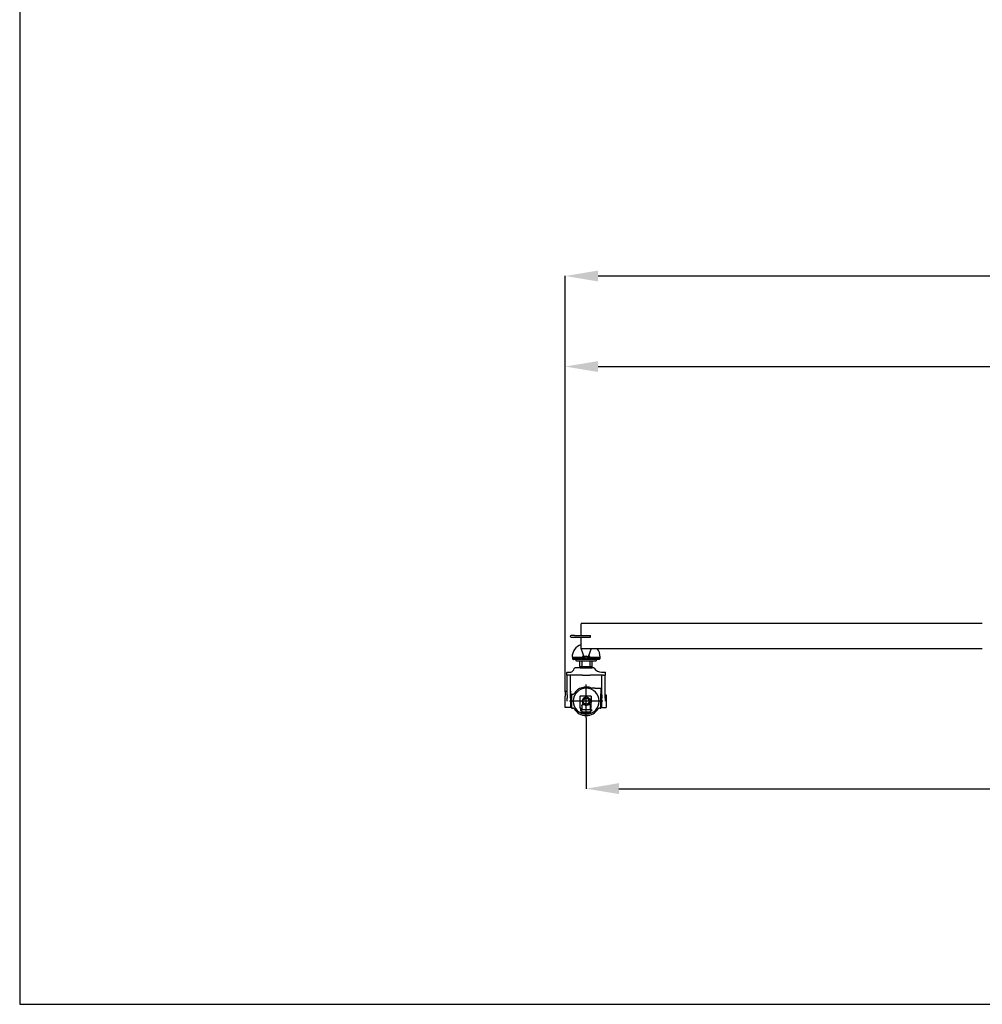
# Model space of a CAD drawing. Header units: millimetres. Extents: x 47009 to 83985, y -19576 to 31053.
# Tile 23 of 30: x 47686 to 60234, y 5386 to 18220. Entities that reach past the tile are written whole.
import ezdxf

# ---------------------------------------------------------------- set-up
doc = ezdxf.new("R2010")
doc.units = ezdxf.units.MM
doc.header["$LTSCALE"] = 50
doc.layers.add('AM_5', color=3, linetype='Continuous', lineweight=25)
doc.styles.add('Aktuální-ISO', font='arial.ttf')
doc.styles.get("Standard").update_dxf_attribs({"font": 'txt.shx'})
doc.dimstyles.new('AM_ISO$0', dxfattribs={"dimtxt": 3.5, "dimasz": 3.5, "dimexe": 1, "dimexo": 1, "dimgap": 1.5, "dimtad": 1, "dimdsep": 46, "dimtxsty": 'Standard', "dimcen": 0, "dimclrd": 256, "dimclre": 256, "dimclrt": 2, "dimadec": 0, "dimazin": 2, "dimtp": 0.1, "dimtm": 0.1, "dimtfac": 0.71, "dimtdec": 3, "dimtmove": 0, "dimatfit": 3, "dimfxl": 1, "dimlwd": -1, "dimlwe": -1, "dimarcsym": 1})

# ---------------------------------------------------------------- blocks, each defined once
blk = doc.blocks.new('kamera')
at = {"color": 253}
for p, q in [((26309, 8439), (26307, 8439)), ((26310, 8439), (26309, 8439)), ((26309, 8439), (26309, 8439)), ((26356, 8439), (26310, 8439)), ((26359, 8439), (26356, 8439)), ((26381, 8439), (26359, 8439)), ((26394, 8439), (26381, 8439)), ((26403, 8439), (26394, 8439)), ((26436, 8439), (26403, 8439)), ((26436, 8439), (26437, 8439)), ((26470, 8439), (26437, 8439)), ((26479, 8439), (26470, 8439)), ((26492, 8439), (26479, 8439)), ((26513, 8439), (26492, 8439)), ((26521, 8439), (26513, 8439)), ((26522, 8439), (26521, 8439)), ((26523, 8439), (26522, 8439)), ((26523, 8439), (26523, 8439)), ((26213, 8387), (26211, 8385)), ((26211, 8385), (26211, 8383)), ((26211, 8353), (26211, 8383)), ((26234, 8353), (26211, 8353)), ((26213, 8387), (26255, 8387)), ((26214, 8124), (26214, 8353)), ((26394, 8353), (26234, 8353)), ((26254, 8124), (26254, 8353)), ((26394, 8353), (26403, 8353)), ((26403, 8353), (26436, 8353)), ((26437, 8353), (26436, 8353)), ((26437, 8353), (26470, 8353)), ((26470, 8353), (26479, 8353)), ((26639, 8353), (26479, 8353)), ((26618, 8387), (26660, 8387)), ((26619, 8124), (26619, 8353)), ((26639, 8353), (26662, 8353)), ((26659, 8124), (26659, 8353)), ((26660, 8387), (26662, 8385)), ((26662, 8385), (26662, 8383)), ((26662, 8353), (26662, 8383)), ((26437, 7852), (26436, 8243)), ((26192, 8158), (26192, 8162)), ((26214, 8162), (26192, 8162)), ((26192, 8158), (26192, 8123)), ((26192, 8123), (26192, 8107)), ((26192, 8048), (26192, 8107)), ((26214, 8124), (26214, 8083)), ((26257, 8162), (26254, 8162)), ((26254, 8083), (26254, 8124)), ((26257, 8162), (26257, 8158)), ((26257, 8123), (26257, 8158)), ((26257, 8123), (26257, 8107)), ((26257, 8046), (26257, 8107)), ((26264, 8124), (26264, 7970)), ((26279, 8127), (26267, 8127)), ((26361, 8106), (26361, 7965)), ((26362, 8107), (26366, 8107)), ((26372, 8107), (26366, 8107)), ((26377, 8107), (26372, 8107)), ((26493, 8107), (26377, 8107)), ((26494, 8106), (26494, 8089)), ((26494, 8106), (26494, 8031)), ((26494, 8106), (26494, 8106)), ((26494, 8031), (26494, 8089)), ((26538, 8200), (26508, 8200)), ((26538, 8200), (26607, 8200)), ((26610, 8197), (26610, 8133)), ((26610, 7970), (26610, 8133)), ((26616, 8122), (26616, 7972)), ((26616, 8122), (26619, 8122)), ((26619, 8124), (26619, 8083)), ((26659, 8083), (26659, 8124)), ((26659, 8122), (26670, 8122)), ((26670, 8122), (26670, 7972)), ((26192, 8046), (26192, 8048)), ((26192, 7972), (26192, 8046)), ((26257, 7972), (26192, 7972)), ((26214, 8048), (26214, 8048)), ((26632, 8048), (26241, 8047)), ((26254, 8048), (26254, 8048)), ((26257, 7972), (26257, 8046)), ((26386, 7997), (26386, 8001)), ((26386, 7997), (26386, 7955)), ((26419, 8003), (26388, 8003)), ((26486, 8003), (26454, 8003)), ((26488, 8001), (26488, 7997)), ((26488, 7955), (26488, 7997)), ((26494, 7965), (26494, 8031)), ((26616, 7972), (26649, 7972)), ((26654, 7972), (26670, 7972)), ((26267, 7967), (26279, 7967)), ((26366, 7964), (26362, 7964)), ((26366, 7964), (26372, 7964)), ((26380, 7912), (26367, 7912)), ((26370, 7949), (26370, 7935)), ((26370, 7949), (26500, 7949)), ((26371, 7934), (26370, 7935)), ((26371, 7934), (26387, 7934)), ((26372, 7964), (26377, 7964)), ((26377, 7964), (26385, 7964)), ((26390, 7912), (26380, 7912)), ((26386, 7951), (26386, 7955)), ((26386, 7951), (26386, 7950)), ((26387, 7949), (26388, 7949)), ((26387, 7934), (26387, 7925)), ((26387, 7925), (26388, 7924)), ((26388, 7924), (26393, 7924)), ((26391, 7922), (26390, 7922)), ((26390, 7922), (26390, 7912)), ((26390, 7912), (26391, 7912)), ((26391, 7922), (26482, 7922)), ((26391, 7912), (26482, 7912)), ((26486, 7924), (26481, 7924)), ((26482, 7923), (26483, 7923)), ((26482, 7912), (26483, 7912)), ((26483, 7912), (26483, 7922)), ((26493, 7912), (26483, 7912)), ((26486, 7949), (26487, 7949)), ((26487, 7925), (26486, 7924)), ((26487, 7935), (26487, 7925)), ((26500, 7934), (26487, 7934)), ((26488, 7955), (26488, 7951)), ((26488, 7950), (26488, 7951)), ((26489, 7964), (26493, 7964)), ((26493, 7912), (26506, 7912)), ((26500, 7949), (26500, 7934)), ((26595, 7967), (26607, 7967))]:
    blk.add_line(p, q, dxfattribs=at)
blk.add_circle((26437, 8047), 35, dxfattribs=at)
for centre, radius, start, end in [((26307, 8429), 10, 90.3061, 165.3252), ((26522, 8429), 10, 38.8046, 90), ((26629, 8511), 125, 217.5214, 264.9816), ((26236, 8447), 63.2, 287.8737, 345.726), ((26437, 8047), 167, 67.6885, 147.6724), ((26508, 8220), 20, 247.6885, 270), ((26267, 8124), 3, 90, 180), ((26279, 8147), 20, 270, 327.6724), ((26437, 8047), 152, 270.1885, 269.8115), ((26362, 8106), 1, 90, 180), ((26437, 8047), 47.5, 292.1324, 247.8676), ((26493, 8106), 1, 0, 90), ((26607, 8197), 3, 0, 90), ((26267, 7970), 3, 180, 270), ((26388, 8001), 2, 90, 180), ((26486, 8001), 2, 0, 90), ((26607, 7970), 3, 270, 0), ((26279, 7947), 20, 32.3276, 90), ((26437, 8047), 167, 212.3276, 269.8285), ((26362, 7965), 1, 180, 270), ((26385, 7963), 1, 0, 90), ((26387, 7950), 1, 180, 270), ((26437, 8047), 152, 269.8115, 270.1885), ((26437, 8047), 167, 269.8285, 270.1715), ((26437, 8047), 167, 270.1715, 327.6724), ((26487, 7950), 1, 270, 0), ((26489, 7963), 1, 90, 180), ((26493, 7965), 1, 270, 0), ((26595, 7947), 20, 90, 147.6724)]:
    blk.add_arc(centre, radius, start, end, dxfattribs=at)
blk.add_open_spline([(26306, 8439), (26306, 8439), (26307, 8439), (26307, 8439)], degree=3, dxfattribs=at)
for points, knots in [([(26214, 8048), (26214, 8049), (26214, 8050), (26214, 8053), (26214, 8054), (26214, 8058), (26214, 8061), (26214, 8070), (26214, 8077), (26214, 8083)], [0.097215, 0.097215, 0.097215, 0.097215, 0.371077, 0.371077, 0.786822, 0.786822, 1.499937, 1.499937, 3.500868, 3.500868, 3.500868, 3.500868]), ([(26254, 8083), (26254, 8077), (26254, 8070), (26254, 8061), (26254, 8058), (26254, 8055), (26254, 8054), (26254, 8052), (26254, 8051), (26254, 8050), (26254, 8049), (26254, 8048)], [0, 0, 0, 0, 2.09324, 2.09324, 2.836735, 2.836735, 3.13237, 3.13237, 3.33448, 3.33448, 3.551551, 3.551551, 3.551551, 3.551551]), ([(26419, 8003), (26419, 8003), (26419, 8003), (26419, 8003), (26419, 8003), (26419, 8003), (26419, 8003), (26420, 8003), (26421, 8003), (26423, 8003), (26425, 8002), (26430, 8002), (26434, 8002), (26441, 8002), (26444, 8002), (26449, 8002), (26450, 8003), (26452, 8003), (26453, 8003), (26454, 8003), (26454, 8003), (26454, 8003), (26454, 8003), (26454, 8003), (26454, 8003), (26454, 8003)], [-7.415109, -7.415109, -7.415109, -7.415109, -7.384028, -7.384028, -7.351449, -7.351449, -7.271837, -7.271837, -6.996388, -6.996388, -6.391073, -6.391073, -5.657282, -5.657282, -4.933058, -4.933058, -4.346833, -4.346833, -4.091013, -4.091013, -3.97253, -3.97253, -3.899901, -3.899901, -3.850288, -3.850288, -3.850288, -3.850288]), ([(26619, 8047), (26619, 8047), (26619, 8047), (26619, 8049), (26619, 8050), (26619, 8052), (26619, 8053), (26619, 8062), (26619, 8069), (26619, 8078), (26619, 8080), (26619, 8083)], [-0.001801, -0.001801, -0.001801, -0.001801, 0, 0, 0.346593, 0.346593, 0.67107, 0.67107, 2.775904, 2.775904, 3.505598, 3.505598, 3.505598, 3.505598]), ([(26649, 7972), (26649, 7972), (26649, 7972), (26650, 7972), (26650, 7972), (26650, 7972), (26650, 7972), (26651, 7972), (26651, 7972), (26652, 7972), (26652, 7972), (26653, 7972), (26653, 7972), (26653, 7972), (26653, 7972), (26653, 7972), (26654, 7972), (26654, 7972)], [0.3114615, 0.3114615, 0.3114615, 0.3114615, 0.3893268, 0.3893268, 0.4671922, 0.4671922, 0.5450576, 0.5450576, 0.6229229, 0.6229229, 0.7007883, 0.7007883, 0.7786537, 0.7786537, 0.856519, 0.856519, 0.9343844, 0.9343844, 0.9343844, 0.9343844]), ([(26659, 8083), (26659, 8080), (26659, 8078), (26659, 8069), (26659, 8062), (26659, 8053), (26659, 8052), (26659, 8050), (26659, 8049), (26659, 8047), (26659, 8047), (26659, 8047)], [0, 0, 0, 0, 0.765388, 0.765388, 2.984152, 2.984152, 3.323036, 3.323036, 3.676875, 3.676875, 3.678759, 3.678759, 3.678759, 3.678759])]:
    blk.add_open_spline(points, degree=3, knots=knots, dxfattribs=at)
blk = doc.blocks.new('*D164')
at = {"layer": 'AM_5', "linetype": 'ByBlock', "transparency": 16777216}
for p, q in [((54798, 9466), (54798, 14880)), ((55225, 14879), (81819, 14879)), ((82246, 10592), (82246, 14880))]:
    blk.add_line(p, q, dxfattribs=at)
at = {"layer": 'AM_5', "transparency": 16777216}
for points in [[(55225, 14950), (55225, 14808), (54798, 14879)], [(81819, 14950), (81819, 14808), (82246, 14879)]]:
    blk.add_solid(points, dxfattribs=at)
at = {"layer": 'Defpoints', "color": 0, "transparency": 16777216}
for p in [(82246, 14879), (82246, 10591), (54798, 9465)]:
    blk.add_point(p, dxfattribs=at)
at = {"layer": 'AM_5', "color": 2, "transparency": 16777216, "insert": (68522, 15336), "char_height": 427, "attachment_point": 5, "style": 'Aktuální-ISO'}
blk.add_mtext('27,45 [90´-1´´]', dxfattribs=at)
blk = doc.blocks.new('*D165')
at = {"layer": 'AM_5', "linetype": 'ByBlock', "transparency": 16777216}
for p, q in [((54798, 9466), (54798, 13700)), ((55225, 13699), (77017, 13699)), ((77444, 10228), (77444, 13700))]:
    blk.add_line(p, q, dxfattribs=at)
at = {"layer": 'AM_5', "transparency": 16777216}
for points in [[(55225, 13770), (55225, 13628), (54798, 13699)], [(77017, 13770), (77017, 13628), (77444, 13699)]]:
    blk.add_solid(points, dxfattribs=at)
at = {"layer": 'Defpoints', "color": 0, "transparency": 16777216}
for p in [(77444, 13699), (77444, 10227), (54798, 9465)]:
    blk.add_point(p, dxfattribs=at)
at = {"layer": 'AM_5', "color": 2, "transparency": 16777216, "insert": (66121, 14155), "char_height": 427, "attachment_point": 5, "style": 'Aktuální-ISO'}
blk.add_mtext('22,65 [74´-4´´]', dxfattribs=at)
blk = doc.blocks.new('*D167')
at = {"layer": 'AM_5', "linetype": 'ByBlock', "transparency": 16777216}
for p, q in [((55070, 9119), (55070, 8196)), ((74126, 9119), (74126, 8196)), ((55497, 8197), (73699, 8197))]:
    blk.add_line(p, q, dxfattribs=at)
at = {"layer": 'AM_5', "transparency": 16777216}
for points in [[(55497, 8269), (55497, 8126), (55070, 8197)], [(73699, 8269), (73699, 8126), (74126, 8197)]]:
    blk.add_solid(points, dxfattribs=at)
at = {"layer": 'Defpoints', "color": 0, "transparency": 16777216}
for p in [(55070, 9120), (74126, 9120), (74126, 8197)]:
    blk.add_point(p, dxfattribs=at)
at = {"layer": 'AM_5', "color": 2, "transparency": 16777216, "insert": (64598, 8658), "char_height": 427, "attachment_point": 5, "style": 'Aktuální-ISO'}
blk.add_mtext('19,1 [62´-8´´] Telescopic range', dxfattribs=at)

msp = doc.modelspace()

# ---------------------------------------------------------------- linework, layer by layer
at = {"color": 253}
for p, q in [((55004.222, 10350.375), (55004.222, 10346.375)), ((60234.169, 10350.375), (55004.222, 10350.375)), ((55004.222, 10350.375), (55004.222, 10346.375)), ((55004.222, 10257.236), (55004.222, 10346.375)), ((54918.223, 10193.376), (54873.223, 10193.376)), ((54873.223, 10171.377), (54918.223, 10171.377)), ((54918.223, 10193.376), (55125.221, 10193.376)), ((54918.223, 10171.377), (55125.221, 10171.377)), ((55004.122, 10022.778), (55004.122, 10171.377)), ((55004.222, 10193.376), (55004.222, 10259.276)), ((55004.222, 10163.377), (55004.222, 10171.377)), ((55004.222, 10113.377), (55004.222, 10163.377)), ((55125.221, 10171.377), (55125.221, 10193.376)), ((55048.959, 9900.267), (55004.221, 10022.778)), ((55004.222, 10022.778), (60234.169, 10022.778)), ((55048.959, 9900.268), (55004.222, 10022.778)), ((55135.444, 10022.778), (55090.707, 9900.268)), ((55135.444, 10022.778), (55090.707, 9900.267)), ((54886.621, 9909.556), (55023.376, 9909.556)), ((54892.147, 9909.556), (54892.147, 9889.557)), ((55049.7, 9898.447), (54892.147, 9898.447)), ((54892.147, 9889.557), (54892.147, 9889.554)), ((55023.256, 9909.556), (55023.256, 9898.447)), ((55023.256, 9909.554), (55023.376, 9909.554)), ((55023.376, 9909.554), (55023.376, 9909.556)), ((55035.34, 9937.554), (55048.959, 9900.259)), ((55035.34, 9937.554), (55048.959, 9900.26)), ((55045.564, 9909.556), (55045.567, 9909.556)), ((55049.7, 9898.447), (55049.717, 9898.447)), ((55089.949, 9898.447), (55090.145, 9898.447)), ((55159.422, 9898.447), (55090.145, 9898.447)), ((55090.707, 9900.259), (55104.377, 9937.695)), ((55090.707, 9900.26), (55104.377, 9937.695)), ((55094.098, 9909.556), (55094.102, 9909.556)), ((55116.47, 9909.556), (55116.47, 9909.554)), ((55116.47, 9909.556), (55253.224, 9909.556)), ((55116.47, 9909.554), (55116.589, 9909.554)), ((55116.589, 9909.556), (55116.589, 9898.447)), ((55247.699, 9898.445), (55159.422, 9898.447)), ((55219.921, 9898.446), (55214.366, 9898.446)), ((55247.699, 9909.556), (55247.699, 9889.557)), ((55247.699, 9889.554), (55247.699, 9889.557)), ((54899.924, 9878.958), (54899.924, 9878.957)), ((54899.924, 9878.954), (54899.924, 9878.954)), ((55239.921, 9878.954), (54903.258, 9878.442)), ((54936.591, 9875.668), (54936.591, 9865.113)), ((54936.591, 9865.113), (54936.591, 9865.109)), ((54945.689, 9861.775), (55194.157, 9861.775)), ((54989.368, 9788.45), (54989.368, 9861.783)), ((54989.368, 9788.45), (54989.368, 9774.562)), ((54989.368, 9788.45), (55150.477, 9788.45)), ((54989.368, 9774.562), (54989.368, 9774.553)), ((54992.146, 9771.775), (55148.429, 9771.778)), ((55017.145, 9788.451), (55017.145, 9861.783)), ((55122.7, 9788.451), (55122.7, 9861.783)), ((55150.477, 9788.451), (55150.477, 9861.783)), ((55150.477, 9774.562), (55150.477, 9788.45)), ((55150.477, 9774.551), (55150.477, 9774.562)), ((55203.255, 9865.113), (55203.255, 9878.899)), ((55203.255, 9865.109), (55203.255, 9865.113))]:
    msp.add_line(p, q, dxfattribs=at)
msp.add_lwpolyline([(83985.415, 5386.402), (83985.415, 31052.812), (47685.778, 31052.812), (47685.778, 5386.402)], close=True)
msp.add_circle((55069.833, 9907.89), 15.555, dxfattribs=at)
for centre, radius, start, end in [((54873.223, 10182.377), 11, 90, 270), ((55069.923, 9906.223), 183.331, 111.3911052, 178.9582012), ((55069.923, 9906.223), 183.331, 1.0417987, 39.4757526), ((54903.258, 9889.557), 11.111, 180, 252.5423967), ((54903.258, 9889.554), 11.111, 180, 252.5423968), ((55069.923, 9906.222), 46.666, 137.8192392, 175.9039564), ((55069.923, 9906.221), 46.666, 137.8186546, 175.9039563), ((55069.833, 9907.89), 22.222, 200.0607691, 339.9392311), ((55069.833, 9907.889), 22.222, 200.0607691, 339.9392311), ((55069.833, 9907.883), 22.222, 200.0607689, 205.1258127), ((55069.833, 9907.881), 22.222, 200.0607689, 205.1223153), ((55069.833, 9907.89), 15.555, 0.0002262, 179.9997738), ((55069.833, 9907.883), 22.222, 334.8741873, 339.9392312), ((55069.833, 9907.881), 22.222, 334.8776847, 339.9392312), ((55069.923, 9906.221), 46.666, 4.0960436, 42.4151569), ((55069.923, 9906.222), 46.666, 4.0960437, 42.4145738), ((55236.588, 9889.557), 11.111, 287.4576032, 0), ((55236.588, 9889.554), 11.111, 287.4576033, 0), ((54992.146, 9774.553), 2.778, 180, 270)]:
    msp.add_arc(centre, radius, start, end, dxfattribs=at)
for points, knots in [([(54899.924, 9878.954), (54900.14, 9878.887), (54900.357, 9878.825), (54900.795, 9878.716), (54901.016, 9878.669), (54901.46, 9878.587), (54901.683, 9878.552), (54902.131, 9878.497), (54902.356, 9878.477), (54902.806, 9878.449), (54903.032, 9878.442), (54903.258, 9878.442)], [1.2661036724, 1.2661036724, 1.2661036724, 1.2661036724, 1.3270422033, 1.3270422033, 1.3879807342, 1.3879807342, 1.448919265, 1.448919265, 1.5098577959, 1.5098577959, 1.5707963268, 1.5707963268, 1.5707963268, 1.5707963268]), ([(54945.689, 9861.775), (54944.876, 9861.775), (54944.09, 9861.775), (54942.703, 9861.776), (54942.082, 9861.776), (54941.065, 9861.776), (54940.656, 9861.776), (54940.099, 9861.776), (54939.982, 9861.776), (54939.913, 9861.776), (54939.911, 9861.776), (54939.902, 9861.776), (54939.9, 9861.776), (54939.895, 9861.776), (54939.893, 9861.776), (54939.887, 9861.776), (54939.884, 9861.776), (54939.876, 9861.776), (54939.872, 9861.776), (54939.859, 9861.777), (54939.848, 9861.777), (54939.798, 9861.778), (54939.755, 9861.78), (54939.663, 9861.786), (54939.613, 9861.79), (54939.412, 9861.812), (54939.262, 9861.839), (54938.77, 9861.962), (54938.434, 9862.106), (54937.835, 9862.488), (54937.564, 9862.729), (54937.117, 9863.278), (54936.935, 9863.592), (54936.683, 9864.254), (54936.609, 9864.609), (54936.592, 9865.012), (54936.591, 9865.061), (54936.591, 9865.109)], [0, 0, 0, 0, 0.227019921, 0.227019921, 0.449942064, 0.449942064, 0.673029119, 0.673029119, 0.896098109, 0.896098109, 0.904469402, 0.904469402, 0.906533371, 0.906533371, 0.907938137, 0.907938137, 0.909347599, 0.909347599, 0.910758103, 0.910758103, 0.913596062, 0.913596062, 0.924923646, 0.924923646, 0.938536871, 0.938536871, 0.979456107, 0.979456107, 1.075593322, 1.075593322, 1.17115868, 1.17115868, 1.266750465, 1.266750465, 1.36234136, 1.36234136, 1.375506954, 1.375506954, 1.375506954, 1.375506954]), ([(55150.477, 9774.551), (55150.477, 9774.25), (55150.427, 9773.946), (55150.237, 9773.382), (55150.096, 9773.115), (55149.741, 9772.644), (55149.523, 9772.434), (55149.038, 9772.098), (55148.764, 9771.968), (55148.341, 9771.844), (55148.197, 9771.814), (55147.98, 9771.786), (55147.906, 9771.78), (55147.813, 9771.775), (55147.793, 9771.774), (55147.766, 9771.774), (55147.759, 9771.773), (55147.746, 9771.773), (55147.74, 9771.773), (55147.731, 9771.773), (55147.727, 9771.773), (55147.719, 9771.773), (55147.717, 9771.773), (55147.711, 9771.773), (55147.709, 9771.773), (55147.703, 9771.773), (55147.7, 9771.773), (55147.685, 9771.773), (55147.669, 9771.773), (55147.577, 9771.773), (55147.445, 9771.773), (55146.963, 9771.773), (55146.527, 9771.772), (55145.439, 9771.772), (55144.779, 9771.772), (55143.314, 9771.772), (55142.492, 9771.772), (55140.904, 9771.772), (55140.132, 9771.772), (55139.366, 9771.772)], [0, 0, 0, 0, 0.081073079, 0.081073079, 0.160681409, 0.160681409, 0.240342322, 0.240342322, 0.320001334, 0.320001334, 0.359443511, 0.359443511, 0.379272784, 0.379272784, 0.384713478, 0.384713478, 0.386794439, 0.386794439, 0.388827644, 0.388827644, 0.390852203, 0.390852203, 0.39488792, 0.39488792, 0.40077887, 0.40077887, 0.418434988, 0.418434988, 0.471415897, 0.471415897, 0.631185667, 0.631185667, 0.874474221, 0.874474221, 1.113443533, 1.113443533, 1.352455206, 1.352455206, 1.559049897, 1.559049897, 1.559049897, 1.559049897]), ([(55203.255, 9865.109), (55203.255, 9864.749), (55203.195, 9864.384), (55202.966, 9863.707), (55202.797, 9863.387), (55202.371, 9862.821), (55202.109, 9862.57), (55201.527, 9862.167), (55201.199, 9862.01), (55200.691, 9861.861), (55200.518, 9861.825), (55200.257, 9861.792), (55200.169, 9861.784), (55200.053, 9861.778), (55200.025, 9861.777), (55199.99, 9861.777), (55199.981, 9861.776), (55199.97, 9861.776), (55199.967, 9861.776), (55199.957, 9861.776), (55199.953, 9861.776), (55199.942, 9861.776), (55199.939, 9861.776), (55199.933, 9861.776), (55199.931, 9861.776), (55199.924, 9861.776), (55199.921, 9861.776), (55199.904, 9861.776), (55199.885, 9861.776), (55199.778, 9861.776), (55199.625, 9861.776), (55199.102, 9861.776), (55198.667, 9861.776), (55197.605, 9861.776), (55196.967, 9861.776), (55195.616, 9861.775), (55194.897, 9861.775), (55194.157, 9861.775)], [0, 0, 0, 0, 0.097287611, 0.097287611, 0.192817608, 0.192817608, 0.288410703, 0.288410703, 0.38400153, 0.38400153, 0.431332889, 0.431332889, 0.455176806, 0.455176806, 0.462711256, 0.462711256, 0.465154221, 0.465154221, 0.466360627, 0.466360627, 0.468807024, 0.468807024, 0.473667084, 0.473667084, 0.47978854, 0.47978854, 0.498138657, 0.498138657, 0.553210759, 0.553210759, 0.719496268, 0.719496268, 0.945995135, 0.945995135, 1.169055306, 1.169055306, 1.376116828, 1.376116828, 1.376116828, 1.376116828])]:
    msp.add_open_spline(points, degree=3, knots=knots, dxfattribs=at)

# ---------------------------------------------------------------- block references
at = {"xscale": 1.1111, "yscale": 1.1111, "zscale": 1.1111}
msp.add_blockref('kamera', (25696.524, 395.375), dxfattribs=at)

# ---------------------------------------------------------------- dimensions: what is measured, and where the dimension line sits
at = {"layer": 'AM_5'}
for base, p1, p2, text, picture, middle in [((82245.949, 14879.313), (54798.419, 9464.709), (82245.949, 10590.93), '27,45 [90´-1´´]', '*D164', (68522.184, 15335.96)), ((77443.997, 13698.729), (54798.419, 9464.709), (77443.997, 10227.234), '22,65 [74´-4´´]', '*D165', (66121.208, 14155.376)), ((74125.83, 8197.384), (55070.465, 9119.51), (74125.83, 9119.51), '19,1 [62´-8´´] Telescopic range', '*D167', (64598.148, 8657.526))]:
    dim = msp.add_linear_dim(base=base, p1=p1, p2=p2, text=text, dimstyle='AM_ISO$0', override={"dimtxt": 427, "dimasz": 427, "dimgap": 183, "dimtxsty": 'Aktuální-ISO'}, dxfattribs=at)
    dim.commit()
    dim.dimension.update_dxf_attribs({"geometry": picture, "text_midpoint": middle})

doc.saveas('drawing.dxf')
